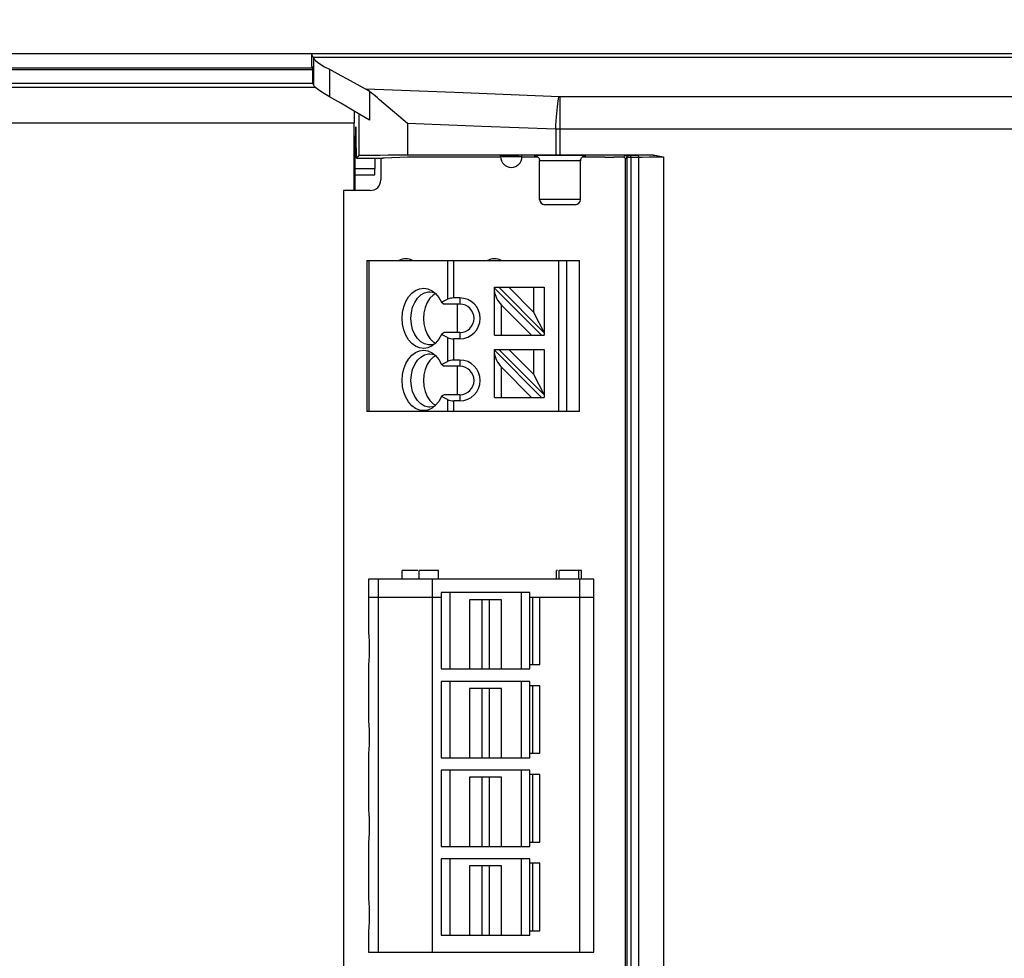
# Model space of a CAD drawing. Header units: millimetres. Extents: x 0 to 210, y 0 to 297.
# Tile 7 of 22: x 65 to 79, y 149 to 162. Entities that reach past the tile are written whole.
import ezdxf
from ezdxf.enums import TextEntityAlignment as Align

# ---------------------------------------------------------------- set-up
doc = ezdxf.new("R2010")
doc.units = ezdxf.units.MM
doc.header["$LTSCALE"] = 19.36
doc.layers.get('0').update_dxf_attribs({"linetype": 'CONTINUOUS'})
doc.layers.add('Z_DIM_2D', color=7, linetype='CONTINUOUS')
doc.styles.add('TEXTSTYLE_3', font='helveticaneueltw1g-ltcn.otf')
doc.dimstyles.new('DIMSTYLE_2', dxfattribs={"dimtxt": 2.2, "dimasz": 3.5, "dimexe": 1.5, "dimexo": 0, "dimgap": 0.55, "dimtad": 1, "dimdec": 1, "dimlfac": 3.846154, "dimdsep": 46, "dimtxsty": 'TEXTSTYLE_3', "dimblk": '_FILLED', "dimblk1": '_FILLED', "dimblk2": '_FILLED', "dimcen": 0.09, "dimclrt": 5, "dimadec": 4, "dimazin": 2, "dimtp": 0.5, "dimtm": 0.5, "dimtfac": 1, "dimtdec": 1, "dimtofl": 0, "dimtmove": 0, "dimatfit": 3, "dimldrblk": '_FILLED', "dimfxl": 0, "dimtolj": 1, "dimarcsym": 0})
doc.dimstyles.new('DIMSTYLE_3', dxfattribs={"dimtxt": 2.2, "dimasz": 3.5, "dimexe": 1.5, "dimexo": 0, "dimgap": 0.55, "dimtad": 1, "dimdec": 4, "dimlfac": 3.846154, "dimdsep": 46, "dimtxsty": 'TEXTSTYLE_3', "dimblk": '_FILLED', "dimblk1": '_FILLED', "dimblk2": '_FILLED', "dimcen": 0.09, "dimclrt": 5, "dimadec": 4, "dimazin": 2, "dimtp": 0.5, "dimtm": 0.5, "dimtfac": 1, "dimtdec": 4, "dimtofl": 0, "dimtmove": 0, "dimatfit": 3, "dimldrblk": '_FILLED', "dimfxl": 0, "dimtolj": 1, "dimarcsym": 0})
doc.dimstyles.new('DIMSTYLE_4', dxfattribs={"dimtxt": 2.2, "dimasz": 3.5, "dimexe": 1.5, "dimexo": 0, "dimgap": 0.55, "dimtad": 1, "dimdec": 4, "dimlfac": 3.846154, "dimdsep": 46, "dimtxsty": 'TEXTSTYLE_3', "dimblk": '_FILLED', "dimblk1": '_FILLED', "dimblk2": '_FILLED', "dimcen": 0.09, "dimclrt": 5, "dimadec": 4, "dimazin": 2, "dimtp": 0.3, "dimtm": 0.3, "dimtfac": 1, "dimtdec": 4, "dimtofl": 0, "dimtmove": 0, "dimatfit": 3, "dimldrblk": '_FILLED', "dimfxl": 0, "dimtolj": 1, "dimarcsym": 0})

# ---------------------------------------------------------------- blocks, each defined once
blk = doc.blocks.new('*D5')
at = {"layer": 'Z_DIM_2D', "color": 2, "linetype": 'Continuous', "transparency": 16777216}
for p, q in [((57.095, 151.15), (57.095, 166.01)), ((98.534, 148.637), (98.534, 166.01)), ((57.095, 164.51), (77.815, 164.51)), ((98.534, 164.51), (77.815, 164.51))]:
    blk.add_line(p, q, dxfattribs=at)
at = {"layer": 'Z_DIM_2D', "color": 5, "linetype": 'Continuous', "transparency": 16777216, "style": 'TEXTSTYLE_3'}
blk.add_text('159.4', height=2.2, dxfattribs=at).set_placement((77.815, 165.06), align=Align.CENTER)
blk = doc.blocks.new('_FILLED')
at = {"color": 0, "linetype": 'ByBlock'}
blk.add_solid([(0, 0), (-1, 0.125), (-1, -0.125)], dxfattribs=at)
blk = doc.blocks.new('_NONE')
blk = doc.blocks.new('*D6')
at = {"layer": 'Z_DIM_2D', "color": 2, "linetype": 'Continuous', "transparency": 16777216}
for p, q in [((97.486, 151.15), (97.486, 134.457)), ((64.856, 142.57), (64.856, 134.457)), ((64.856, 135.957), (81.171, 135.957)), ((97.486, 135.957), (81.171, 135.957))]:
    blk.add_line(p, q, dxfattribs=at)
at = {"layer": 'Z_DIM_2D', "color": 5, "linetype": 'Continuous', "transparency": 16777216, "style": 'TEXTSTYLE_3'}
blk.add_text('125.5', height=2.2, dxfattribs=at).set_placement((81.171, 136.507), align=Align.CENTER)
blk = doc.blocks.new('*D7')
at = {"layer": 'Z_DIM_2D', "color": 2, "linetype": 'Continuous', "transparency": 16777216}
for p, q in [((97.486, 151.15), (105.067, 151.15)), ((103.567, 151.15), (103.567, 146.86)), ((103.567, 142.57), (103.567, 146.86)), ((64.856, 142.57), (105.067, 142.57))]:
    blk.add_line(p, q, dxfattribs=at)
at = {"layer": 'Z_DIM_2D', "color": 5, "linetype": 'Continuous', "transparency": 16777216, "style": 'TEXTSTYLE_3'}
blk.add_text('33', height=2.2, rotation=90, dxfattribs=at).set_placement((103.017, 146.86), align=Align.CENTER)

msp = doc.modelspace()

# ---------------------------------------------------------------- linework, layer by layer
at = {"color": 7, "linetype": 'Continuous'}
for p, q in [((68.834093, 161.80788), (61.395619, 161.80788)), ((68.834093, 161.81015), (68.834093, 161.680122)), ((68.858858, 161.760616), (68.834093, 161.81015)), ((94.984327, 161.81015), (68.834093, 161.81015)), ((61.395619, 161.604359), (68.845438, 161.604359)), ((68.834093, 161.680122), (68.834555, 161.627198)), ((68.834555, 161.627198), (68.845438, 161.60543)), ((68.845438, 161.60543), (68.845438, 161.397399)), ((61.395619, 161.579399), (68.845438, 161.579399)), ((68.855251, 161.377772), (62.152093, 161.377772)), ((68.845438, 161.397399), (68.858799, 161.370675)), ((69.356314, 161.443094), (69.683975, 161.262913)), ((69.683975, 161.262913), (69.683975, 161.257057)), ((69.457581, 160.971994), (69.261726, 161.086868)), ((69.894194, 161.084077), (69.831016, 161.137747)), ((70.237595, 160.787961), (69.894194, 161.084077)), ((69.683975, 160.838145), (69.457581, 160.971994)), ((69.458093, 159.80815), (69.458093, 160.796425)), ((69.481795, 160.684311), (69.481918, 160.743141)), ((69.484093, 160.74302), (69.484093, 160.68921)), ((69.480793, 160.613025), (69.473512, 160.605744)), ((69.473512, 160.605744), (69.482186, 160.605744)), ((69.481589, 160.651519), (69.481795, 160.684311)), ((69.481918, 160.68921), (69.48207, 160.624211)), ((69.48207, 160.624211), (69.482361, 160.586174)), ((69.482361, 160.586174), (69.486773, 160.293576)), ((69.47272, 160.567673), (69.46892, 160.132226)), ((69.52343, 160.317667), (69.48726, 160.281497)), ((70.237445, 160.294573), (69.898037, 160.283519)), ((72.411777, 160.326049), (70.237595, 160.324389)), ((71.603093, 160.297937), (70.739726, 160.297937)), ((71.603093, 160.30215), (71.603093, 160.319833)), ((71.915093, 160.30215), (71.915093, 160.319833)), ((72.151225, 160.297937), (71.915093, 160.297937)), ((73.839546, 160.326072), (72.474093, 160.326072)), ((73.000728, 160.297937), (72.796961, 160.297937)), ((73.131263, 160.296743), (73.13055, 160.296862)), ((73.40569, 160.295668), (73.261085, 160.295668)), ((69.489436, 160.281497), (69.879451, 160.281497)), ((69.757964, 160.281497), (69.759267, 160.132226)), ((69.848093, 160.281497), (69.848093, 159.96415)), ((69.880338, 160.282384), (69.879451, 160.281497)), ((72.16816, 160.273991), (72.169162, 160.271679)), ((72.169162, 160.271679), (72.173601, 160.257046)), ((72.169595, 160.270606), (72.172414, 160.262117)), ((72.173601, 160.257046), (72.1751, 160.24183)), ((72.175093, 159.67815), (72.175093, 160.24183)), ((72.774586, 160.257046), (72.773087, 160.24183)), ((72.773093, 159.67815), (72.773093, 160.24183)), ((72.779025, 160.271679), (72.774586, 160.257046)), ((72.780437, 160.274881), (72.779025, 160.271679)), ((73.431689, 144.928533), (73.431689, 160.269669)), ((69.468588, 160.040302), (69.468588, 159.80815)), ((69.303133, 159.80815), (69.303133, 142.49215)), ((69.692093, 159.80815), (69.303133, 159.80815)), ((72.695093, 159.60015), (72.253093, 159.60015)), ((69.641133, 158.78115), (69.641133, 156.57115)), ((69.641133, 158.78115), (72.761133, 158.78115)), ((72.761133, 156.57115), (72.761133, 158.78115)), ((70.537243, 158.368746), (70.598097, 158.341079)), ((70.565057, 158.32615), (70.605879, 158.321853)), ((70.605879, 158.321853), (70.637744, 158.310056)), ((70.651628, 158.298718), (70.616348, 158.277713)), ((71.513133, 157.68915), (71.513133, 158.39115)), ((71.513133, 158.39115), (72.241133, 158.39115)), ((71.513133, 158.38038), (72.204364, 157.68915)), ((72.241133, 157.725919), (71.575903, 158.39115)), ((71.722981, 158.39115), (72.085133, 158.028997)), ((72.085133, 158.39115), (72.085133, 158.028997)), ((72.241133, 158.39115), (72.241133, 157.68915)), ((70.737347, 158.172256), (70.825057, 158.216112)), ((70.737347, 158.172256), (70.755809, 158.158221)), ((70.755809, 158.158221), (70.774131, 158.14415)), ((71.006133, 158.14415), (70.774131, 158.14415)), ((71.006133, 158.23515), (70.916981, 158.23515)), ((70.972677, 157.72815), (70.972677, 158.14415)), ((72.057286, 157.68915), (71.617133, 158.129302)), ((72.085133, 158.028997), (72.241133, 157.725919)), ((70.755809, 157.714078), (70.737347, 157.700043)), ((70.825057, 157.656188), (70.737347, 157.700043)), ((70.774131, 157.72815), (70.755809, 157.714078)), ((71.006133, 157.72815), (70.774131, 157.72815)), ((70.605879, 157.550446), (70.565057, 157.54615)), ((70.567676, 157.642209), (70.616412, 157.594537)), ((70.637744, 157.562243), (70.605879, 157.550446)), ((70.616412, 157.594537), (70.651631, 157.573584)), ((71.006133, 157.63715), (70.916981, 157.63715)), ((71.513133, 157.68915), (72.241133, 157.68915)), ((70.537243, 157.458746), (70.598097, 157.431079)), ((70.565057, 157.41615), (70.605879, 157.411853)), ((70.605879, 157.411853), (70.637744, 157.400056)), ((71.513133, 156.77915), (71.513133, 157.48115)), ((71.513133, 157.48115), (72.241133, 157.48115)), ((71.513133, 157.47038), (72.204364, 156.77915)), ((72.241133, 156.815919), (71.575903, 157.48115)), ((71.722981, 157.48115), (72.085133, 157.118997)), ((72.085133, 157.48115), (72.085133, 157.118997)), ((72.241133, 157.48115), (72.241133, 156.77915)), ((70.651628, 157.388718), (70.616348, 157.367713)), ((70.737347, 157.262256), (70.825057, 157.306112)), ((70.737347, 157.262256), (70.755809, 157.248221)), ((71.006133, 157.32515), (70.916981, 157.32515)), ((70.755809, 157.248221), (70.774131, 157.23415)), ((71.006133, 157.23415), (70.774131, 157.23415)), ((70.972677, 156.81815), (70.972677, 157.23415)), ((72.057286, 156.77915), (71.617133, 157.219302)), ((72.085133, 157.118997), (72.241133, 156.815919)), ((70.567676, 156.732209), (70.616412, 156.684537)), ((70.616412, 156.684537), (70.651631, 156.663584)), ((70.755809, 156.804078), (70.737347, 156.790043)), ((70.825057, 156.746188), (70.737347, 156.790043)), ((70.774131, 156.81815), (70.755809, 156.804078)), ((71.006133, 156.81815), (70.774131, 156.81815)), ((71.006133, 156.72715), (70.916981, 156.72715)), ((71.513133, 156.77915), (72.241133, 156.77915)), ((72.761133, 156.57115), (69.641133, 156.57115)), ((70.605879, 156.640446), (70.565057, 156.63615)), ((70.637744, 156.652243), (70.605879, 156.640446)), ((70.161133, 154.11415), (70.161133, 154.24415)), ((70.39068, 154.24415), (70.161133, 154.24415)), ((70.408133, 154.11415), (70.408133, 154.24415)), ((70.694133, 154.24415), (70.408133, 154.24415)), ((70.694133, 154.11415), (70.694133, 154.24415)), ((72.423133, 154.11415), (72.423133, 154.24415)), ((72.437232, 154.24415), (72.423133, 154.24415)), ((72.462133, 154.11415), (72.462133, 154.24415)), ((72.787133, 154.24415), (72.462133, 154.24415)), ((72.748133, 154.11415), (72.748133, 154.24415)), ((72.787133, 154.11415), (72.787133, 154.24415)), ((69.667133, 154.11415), (69.667133, 153.368736)), ((72.969133, 154.11415), (69.667133, 154.11415)), ((70.603133, 148.65415), (70.603133, 154.11415)), ((72.969133, 148.65415), (72.969133, 154.11415)), ((69.668071, 153.85415), (70.733133, 153.85415)), ((70.733133, 153.91915), (70.733133, 152.80115)), ((72.033133, 153.91915), (70.733133, 153.91915)), ((71.617133, 153.81515), (71.149133, 153.81515)), ((71.331133, 152.80115), (71.331133, 153.81515)), ((71.435133, 153.81515), (71.435133, 152.80115)), ((72.033133, 152.80115), (72.033133, 153.91915)), ((72.033133, 153.85415), (72.968194, 153.85415)), ((72.176133, 152.86615), (72.176133, 153.85415)), ((69.667133, 152.831559), (69.667133, 152.068736)), ((70.733133, 152.80115), (72.033133, 152.80115)), ((72.033133, 152.86615), (72.176133, 152.86615)), ((70.733133, 152.61915), (70.733133, 151.50115)), ((72.033133, 152.61915), (70.733133, 152.61915)), ((71.617133, 152.51515), (71.149133, 152.51515)), ((71.331133, 151.50115), (71.331133, 152.51515)), ((71.435133, 152.51515), (71.435133, 151.50115)), ((72.033133, 151.50115), (72.033133, 152.61915)), ((72.176133, 152.55415), (72.033133, 152.55415)), ((72.176133, 151.56615), (72.176133, 152.55415)), ((69.667133, 151.531559), (69.667133, 150.768736)), ((70.733133, 151.50115), (72.033133, 151.50115)), ((72.033133, 151.56615), (72.176133, 151.56615)), ((70.733133, 151.31915), (70.733133, 150.20115)), ((72.033133, 151.31915), (70.733133, 151.31915)), ((71.617133, 151.21515), (71.149133, 151.21515)), ((71.331133, 150.20115), (71.331133, 151.21515)), ((71.435133, 151.21515), (71.435133, 150.20115)), ((72.033133, 150.20115), (72.033133, 151.31915)), ((72.176133, 151.25415), (72.033133, 151.25415)), ((72.176133, 150.26615), (72.176133, 151.25415)), ((69.667133, 150.231559), (69.667133, 149.468736)), ((70.733133, 150.20115), (72.033133, 150.20115)), ((72.033133, 150.26615), (72.176133, 150.26615)), ((70.733133, 150.01915), (70.733133, 148.90115)), ((72.033133, 150.01915), (70.733133, 150.01915)), ((71.617133, 149.91515), (71.149133, 149.91515)), ((71.331133, 148.90115), (71.331133, 149.91515)), ((71.435133, 149.91515), (71.435133, 148.90115)), ((72.033133, 148.90115), (72.033133, 150.01915)), ((72.176133, 149.95415), (72.033133, 149.95415)), ((72.176133, 148.96615), (72.176133, 149.95415)), ((69.667133, 148.931559), (69.667133, 148.65415)), ((70.733133, 148.90115), (72.033133, 148.90115)), ((72.033133, 148.96615), (72.176133, 148.96615)), ((69.667133, 148.65415), (72.969133, 148.65415))]:
    msp.add_line(p, q, dxfattribs=at)
at = {"color": 9, "linetype": 'Continuous'}
for p, q in [((68.858858, 161.760616), (94.984327, 161.760616)), ((68.861846, 161.745605), (68.861846, 161.354581)), ((69.095514, 161.583641), (69.095514, 161.181929)), ((68.890799, 161.316346), (62.182804, 161.316346)), ((71.055483, 161.237611), (69.633532, 161.293673)), ((69.683975, 161.257057), (69.683975, 160.838145)), ((72.459926, 161.178696), (71.055483, 161.237611)), ((72.474093, 160.326072), (72.474058, 161.178442)), ((96.083343, 161.178481), (72.474094, 161.178442)), ((69.52343, 160.93312), (69.52343, 160.317667)), ((69.458093, 160.796425), (62.187263, 160.796425)), ((70.237595, 160.787961), (70.237595, 160.324389)), ((71.328257, 160.74754), (70.237595, 160.787961)), ((72.411777, 160.705432), (71.328257, 160.74754)), ((72.411777, 160.705432), (72.411777, 160.326049)), ((96.08637, 160.705132), (72.458496, 160.705116)), ((69.47272, 160.567673), (69.482485, 160.567673)), ((71.915093, 160.30215), (71.603093, 160.30215)), ((72.19199, 160.322009), (72.140342, 160.321357)), ((72.299033, 160.32274), (72.19199, 160.322009)), ((72.474247, 160.323116), (72.299033, 160.32274)), ((72.649423, 160.322739), (72.474247, 160.323116)), ((72.756386, 160.322007), (72.649423, 160.322739)), ((72.807978, 160.321354), (72.756386, 160.322007)), ((73.40569, 160.295668), (73.430749, 160.320727)), ((73.431689, 160.269669), (73.456748, 160.294728)), ((73.456748, 142.005571), (73.456748, 160.294728)), ((73.457907, 160.322025), (73.489949, 160.322622)), ((73.482241, 160.296024), (73.512476, 160.296623)), ((73.489949, 160.322622), (73.605488, 160.324369)), ((73.512476, 160.296623), (73.678997, 160.299021)), ((73.512476, 160.296623), (73.512476, 142.003676)), ((73.627988, 142.00193), (73.627989, 160.298369)), ((73.678997, 160.299021), (73.780137, 160.299781)), ((73.780137, 160.299781), (73.988271, 160.300298)), ((73.988271, 160.300319), (73.988271, 141.99998)), ((72.250356, 160.244012), (72.209407, 160.24336)), ((72.335205, 160.244743), (72.250356, 160.244012)), ((72.47412, 160.245119), (72.335205, 160.244743)), ((72.613031, 160.244743), (72.47412, 160.245119)), ((72.69786, 160.244012), (72.613031, 160.244743)), ((69.468588, 160.040302), (69.759599, 160.040302)), ((69.46892, 160.132226), (69.759267, 160.132226)), ((72.773093, 159.67815), (72.175093, 159.67815)), ((69.67921, 156.57115), (69.67921, 158.78115)), ((70.825057, 158.78115), (70.825057, 158.216112)), ((70.916981, 158.23515), (70.916981, 158.78115)), ((72.452452, 158.78115), (72.452452, 156.57115)), ((72.574612, 156.57115), (72.574612, 158.78115)), ((71.006133, 158.23515), (71.006133, 158.14415)), ((71.617133, 157.68915), (71.617133, 158.129302)), ((71.006133, 157.72815), (71.006133, 157.63715)), ((70.825057, 157.656188), (70.825057, 157.306112)), ((70.916981, 157.32515), (70.916981, 157.63715)), ((71.006133, 157.32515), (71.006133, 157.23415)), ((71.617133, 156.77915), (71.617133, 157.219302)), ((70.825057, 156.746188), (70.825057, 156.57115)), ((70.916981, 156.57115), (70.916981, 156.72715)), ((71.006133, 156.81815), (71.006133, 156.72715)), ((69.812587, 148.65415), (69.812587, 154.11415)), ((72.761133, 154.11415), (72.761133, 148.65415)), ((70.863133, 152.80115), (70.863133, 153.91915)), ((71.149133, 153.81515), (71.149133, 152.80115)), ((71.617133, 152.80115), (71.617133, 153.81515)), ((71.903133, 153.91915), (71.903133, 152.80115)), ((72.072133, 153.85415), (72.072133, 152.86615)), ((70.863133, 151.50115), (70.863133, 152.61915)), ((71.149133, 152.51515), (71.149133, 151.50115)), ((71.617133, 151.50115), (71.617133, 152.51515)), ((71.903133, 152.61915), (71.903133, 151.50115)), ((72.072133, 152.55415), (72.072133, 151.56615)), ((70.863133, 150.20115), (70.863133, 151.31915)), ((71.149133, 151.21515), (71.149133, 150.20115)), ((71.617133, 150.20115), (71.617133, 151.21515)), ((71.903133, 151.31915), (71.903133, 150.20115)), ((72.072133, 151.25415), (72.072133, 150.26615)), ((70.863133, 148.90115), (70.863133, 150.01915)), ((71.149133, 149.91515), (71.149133, 148.90115)), ((71.617133, 148.90115), (71.617133, 149.91515)), ((71.903133, 150.01915), (71.903133, 148.90115)), ((72.072133, 149.95415), (72.072133, 148.96615))]:
    msp.add_line(p, q, dxfattribs=at)
at = {"color": 7, "linetype": 'Continuous'}
for points in [[(68.861846, 161.745605), (68.869522, 161.730557), (68.889553, 161.710644), (68.922032, 161.685783), (68.967096, 161.656219), (69.024925, 161.6222), (69.095514, 161.583641)], [(69.095514, 161.583641), (69.175273, 161.541302), (69.262169, 161.494469), (69.356314, 161.443094)], [(69.095514, 161.181929), (69.024966, 161.223003), (68.967126, 161.259351), (68.922055, 161.290886), (68.889568, 161.317349), (68.869478, 161.338575), (68.861846, 161.354581)], [(69.261726, 161.086868), (69.174915, 161.136864), (69.095514, 161.181929)], [(69.683975, 161.262913), (69.674994, 161.26793), (69.666236, 161.272993), (69.657706, 161.278103), (69.649409, 161.283255), (69.64135, 161.288445), (69.633532, 161.293673)], [(69.831016, 161.137747), (69.799939, 161.163796), (69.769443, 161.189046), (69.739794, 161.213188), (69.71125, 161.235813), (69.683975, 161.257057)], [(69.480793, 160.613025), (69.480972, 160.614853), (69.481141, 160.619666), (69.481304, 160.627578), (69.481589, 160.651519)], [(69.486773, 160.293576), (69.486865, 160.289203), (69.486961, 160.285779), (69.48706, 160.283338), (69.487159, 160.281914), (69.48726, 160.281497)], [(72.106158, 160.31919), (72.105718, 160.319215), (72.105427, 160.319233), (72.105532, 160.319225), (72.106279, 160.319156), (72.107799, 160.318983), (72.110376, 160.318604), (72.11442, 160.317816), (72.11951, 160.316491), (72.125455, 160.314454), (72.131862, 160.311624), (72.138347, 160.308006), (72.144742, 160.303569), (72.150805, 160.298379), (72.156439, 160.29244), (72.161505, 160.285818), (72.165924, 160.278527), (72.169283, 160.271279)], [(72.778316, 160.269894), (72.781876, 160.277786), (72.786168, 160.285053), (72.791082, 160.291647), (72.796525, 160.297551)], [(72.796525, 160.297551), (72.80235, 160.302707), (72.808435, 160.30711), (72.814591, 160.310735), (72.820659, 160.313613), (72.82642, 160.315781), (72.831732, 160.317332), (72.836214, 160.318322), (72.839334, 160.318841), (72.841371, 160.319101), (72.842415, 160.319205), (72.842669, 160.319226)], [(73.839546, 160.326072), (73.862607, 160.324878), (73.886372, 160.322284), (73.91085, 160.31814), (73.936008, 160.312898), (73.961811, 160.307008), (73.988271, 160.300319)], [(72.172414, 160.262117), (72.174276, 160.253136), (72.175076, 160.243757), (72.1751, 160.241829)], [(72.773089, 160.241828), (72.773101, 160.243198), (72.773824, 160.252508)], [(72.773824, 160.252508), (72.775596, 160.261441), (72.778316, 160.269894)], [(70.598097, 157.531221), (70.537243, 157.503554), (70.476022, 157.494376), (70.414752, 157.501938), (70.355708, 157.526819), (70.301078, 157.567167), (70.253332, 157.622295), (70.213894, 157.689283), (70.184839, 157.76613), (70.166681, 157.849399), (70.160779, 157.93615), (70.166681, 158.0229), (70.184839, 158.106169), (70.213894, 158.183016), (70.253332, 158.250004), (70.301078, 158.305132), (70.355708, 158.34548)], [(70.289286, 157.93615), (70.29563, 158.019325), (70.314372, 158.098673), (70.344649, 158.170543), (70.385068, 158.231628), (70.433769, 158.279117), (70.48851, 158.310824), (70.546774, 158.325292), (70.565057, 158.32615)], [(70.355708, 158.34548), (70.414752, 158.370362), (70.476022, 158.377923), (70.537243, 158.368746)], [(70.616348, 158.277713), (70.56763, 158.230034), (70.527749, 158.168599), (70.497718, 158.097076), (70.479525, 158.018363), (70.473145, 157.93615), (70.479528, 157.853928), (70.497726, 157.775198), (70.527775, 157.703656), (70.567676, 157.642209)], [(70.598097, 158.341079), (70.650519, 158.30006), (70.697239, 158.243548), (70.737347, 158.172256)], [(70.565057, 157.54615), (70.546774, 157.547008), (70.48851, 157.561475), (70.433769, 157.593182), (70.385068, 157.640671), (70.344649, 157.701756), (70.314372, 157.773626), (70.29563, 157.852974), (70.289286, 157.93615)], [(70.737347, 157.700043), (70.697239, 157.628751), (70.650519, 157.572239), (70.598097, 157.531221)], [(70.598097, 156.621221), (70.537243, 156.593554), (70.476022, 156.584376), (70.414752, 156.591938), (70.355708, 156.616819), (70.301078, 156.657167), (70.253332, 156.712295), (70.213894, 156.779283), (70.184839, 156.85613), (70.166681, 156.939399), (70.160779, 157.02615), (70.166681, 157.1129), (70.184839, 157.196169), (70.213894, 157.273016), (70.253332, 157.340004), (70.301078, 157.395132), (70.355708, 157.43548)], [(70.289286, 157.02615), (70.29563, 157.109325), (70.314372, 157.188673), (70.344649, 157.260543), (70.385068, 157.321628), (70.433769, 157.369117), (70.48851, 157.400824), (70.546774, 157.415292), (70.565057, 157.41615)], [(70.355708, 157.43548), (70.414752, 157.460362), (70.476022, 157.467923), (70.537243, 157.458746)], [(70.598097, 157.431079), (70.650519, 157.39006), (70.697239, 157.333548), (70.737347, 157.262256)], [(70.616348, 157.367713), (70.56763, 157.320034), (70.527749, 157.258599), (70.497718, 157.187076), (70.479525, 157.108363), (70.473145, 157.02615), (70.479528, 156.943928), (70.497726, 156.865198), (70.527775, 156.793656), (70.567676, 156.732209)], [(70.565057, 156.63615), (70.546774, 156.637008), (70.48851, 156.651475), (70.433769, 156.683182), (70.385068, 156.730671), (70.344649, 156.791756), (70.314372, 156.863626), (70.29563, 156.942974), (70.289286, 157.02615)], [(70.737347, 156.790043), (70.697239, 156.718751), (70.650519, 156.662239), (70.598097, 156.621221)], [(69.667133, 153.368715), (69.668522, 153.329432), (69.670546, 153.287595)], [(69.670546, 153.287595), (69.676502, 153.197029), (69.678545, 153.148998), (69.679473, 153.100149), (69.678545, 153.051302), (69.676502, 153.003271)], [(69.676502, 153.003271), (69.670546, 152.912701), (69.668522, 152.870861), (69.667133, 152.831577)], [(69.667133, 152.068715), (69.668522, 152.029432), (69.670546, 151.987595)], [(69.670546, 151.987595), (69.676502, 151.897029), (69.678545, 151.848998), (69.679473, 151.800149), (69.678545, 151.751302), (69.676502, 151.703271)], [(69.676502, 151.703271), (69.670546, 151.612701), (69.668522, 151.570861), (69.667133, 151.531577)], [(69.667133, 150.768715), (69.668522, 150.729432), (69.670546, 150.687595)], [(69.670546, 150.687595), (69.676502, 150.597029), (69.678545, 150.548998), (69.679473, 150.500149), (69.678545, 150.451302), (69.676502, 150.403271)], [(69.676502, 150.403271), (69.670546, 150.312701), (69.668522, 150.270861), (69.667133, 150.231577)], [(69.667133, 149.468715), (69.668522, 149.429432), (69.670546, 149.387595)], [(69.670546, 149.387595), (69.676502, 149.297029), (69.678545, 149.248998), (69.679473, 149.200149), (69.678545, 149.151302), (69.676502, 149.103271)], [(69.676502, 149.103271), (69.670546, 149.012701), (69.668522, 148.970861), (69.667133, 148.931577)]]:
    msp.add_lwpolyline(points, dxfattribs=at)
at = {"color": 9, "linetype": 'Continuous'}
for points in [[(72.411777, 160.705432), (72.414419, 160.764838), (72.417621, 160.823466), (72.421341, 160.880545), (72.425529, 160.935327), (72.430132, 160.987095), (72.435088, 161.035169), (72.440333, 161.078918), (72.445798, 161.117769), (72.451411, 161.151212), (72.457098, 161.178808)], [(72.474094, 161.178442), (72.471252, 161.178452), (72.468415, 161.178482), (72.465582, 161.178533), (72.462753, 161.178605), (72.459926, 161.178696)], [(72.458496, 160.705116), (72.427331, 160.705285), (72.411777, 160.705432)], [(72.140342, 160.321357), (72.121659, 160.320994), (72.108061, 160.320614), (72.099913, 160.320226), (72.097093, 160.319827)], [(72.097093, 160.319827), (72.099869, 160.319429), (72.10678, 160.319099)], [(72.851093, 160.319827), (72.848318, 160.320224), (72.840207, 160.320611), (72.826637, 160.320991), (72.807978, 160.321354)], [(72.841342, 160.319097), (72.848274, 160.319427), (72.851093, 160.319827)], [(73.430749, 160.320727), (73.432689, 160.321057), (73.437861, 160.321384), (73.446326, 160.321708), (73.457907, 160.322025)], [(73.456748, 160.294728), (73.455862, 160.301456), (73.453265, 160.307726), (73.449134, 160.31311), (73.44375, 160.317243), (73.437479, 160.319841), (73.430749, 160.320727)], [(73.456748, 160.294728), (73.458588, 160.29506), (73.463477, 160.295386), (73.471381, 160.295709), (73.482241, 160.296024)], [(73.512466, 160.296623), (73.511678, 160.303334), (73.509417, 160.30959), (73.505836, 160.314967), (73.501179, 160.319101), (73.495761, 160.321712), (73.489949, 160.322622)], [(73.628005, 160.29837), (73.627216, 160.30508), (73.624956, 160.311335), (73.621376, 160.316712), (73.616719, 160.320847), (73.611301, 160.323458), (73.605488, 160.324369)], [(72.209407, 160.24336), (72.19457, 160.242997), (72.183806, 160.242618), (72.177281, 160.24223), (72.175093, 160.24183)], [(72.773093, 160.24183), (72.770914, 160.242229), (72.764404, 160.242617), (72.753647, 160.242997), (72.738805, 160.243359), (72.69786, 160.244012)]]:
    msp.add_lwpolyline(points, dxfattribs=at)
at = {"color": 7, "linetype": 'Continuous'}
for centre, radius, start, end in [((71.759093, 160.30215), 0.156, 180, 360), ((69.692093, 159.96415), 0.156, 270, 360), ((72.253093, 159.67815), 0.078, 180, 270), ((72.695093, 159.67815), 0.078, 270, 360), ((70.213133, 158.58615), 0.221, 62.0384778, 117.9615222), ((71.513133, 158.58615), 0.221, 62.0384778, 117.9615222), ((71.006133, 157.93615), 0.299, 270, 90), ((71.006133, 157.93615), 0.208, 270, 90), ((71.006133, 157.02615), 0.299, 270, 90), ((71.006133, 157.02615), 0.208, 270, 90)]:
    msp.add_arc(centre, radius, start, end, dxfattribs=at)
for centre, major_axis, ratio, start_param, end_param in [((68.857869, 155.261606), (0, 6.5), 0.008726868, -0.070181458, -0.017453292), ((68.857869, 155.261606), (0, 6.11), 0.008726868, -0.074669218, -0.017453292), ((69.462631, 160.796425), (0, 0.52), 0.008726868, 1.227126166, 1.570796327), ((69.473522, 160.475749), (0, 0.13), 0.008726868, 0.008726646, 0.785398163), ((70.305576, 160.317607), (0.78, 0), 0.008726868, 1.658062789, 3.132866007), ((70.739726, 160.293399), (0.52, 0), 0.008726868, 1.570796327, 2.879793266), ((71.759093, 160.319833), (0.156, 0), 0.008726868, 7.068594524, 9.424777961), ((72.474093, 160.319833), (0.715, 0), 0.008726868, 1.570796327, 1.658062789), ((73.000728, 160.296802), (0.13, 0), 0.008726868, 0.052359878, 1.570796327), ((73.261085, 160.296802), (0.13, 0), 0.008726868, -3.089232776, -1.570796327), ((73.405688, 160.269667), (0.018386, 0.018386), 0.99992385, -0.785360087, 0.785360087), ((70.400318, 160.282345), (0.52, 0), 0.008726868, 2.879793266, 3.132866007), ((69.469722, 160.040302), (0, 0.13), 0.008726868, 0.785398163, 1.570796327), ((69.758465, 160.040302), (0, 0.13), 0.008726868, -1.570796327, -0.785398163), ((71.617133, 158.227354), (-0.090297, 0.138945), 0.37136567, 0.519157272, 2.089953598), ((70.916981, 158.17015), (0.13, 0), 0.5, 1.570796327, 2.35619449), ((70.916981, 157.70215), (0.13, 0), 0.5, -2.35619449, -1.570796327), ((71.617133, 157.317354), (-0.090297, 0.138945), 0.37136567, 0.519157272, 2.089953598), ((70.916981, 157.26015), (0.13, 0), 0.5, 1.570796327, 2.35619449), ((70.916981, 156.79215), (0.13, 0), 0.5, -2.35619449, -1.570796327)]:
    msp.add_ellipse(centre, major_axis=major_axis, ratio=ratio, start_param=start_param, end_param=end_param, dxfattribs=at)

# ---------------------------------------------------------------- dimensions: what is measured, and where the dimension line sits
at = {"layer": 'Z_DIM_2D', "color": 2, "linetype": 'Continuous'}
for base, p1, p2, dimstyle, picture, middle in [((98.534345, 164.509985), (57.094709, 151.150149), (98.534345, 148.636968), 'DIMSTYLE_2', '*D5', (77.871991, 164.509985)), ((97.486093, 135.956714), (64.856093, 142.57015), (97.486093, 151.15015), 'DIMSTYLE_3', '*D6', (81.216244, 135.956714))]:
    dim = msp.add_linear_dim(base=base, p1=p1, p2=p2, dimstyle=dimstyle, override={"dimblk1": 'NONE', "dimblk2": 'NONE', "dimsah": 1}, dxfattribs=at)
    dim.commit()
    dim.dimension.update_dxf_attribs({"geometry": picture, "text_midpoint": middle, "dimtype": 160})
dim = msp.add_linear_dim(base=(103.567247, 151.15015), p1=(64.856093, 142.57015), p2=(97.486093, 151.15015), angle=90, dimstyle='DIMSTYLE_4', override={"dimblk1": 'NONE', "dimblk2": 'NONE', "dimsah": 1}, dxfattribs=at)
dim.commit()
dim.dimension.update_dxf_attribs({"geometry": '*D7', "text_midpoint": (103.567247, 146.856047), "dimtype": 160})

doc.saveas('drawing.dxf')
